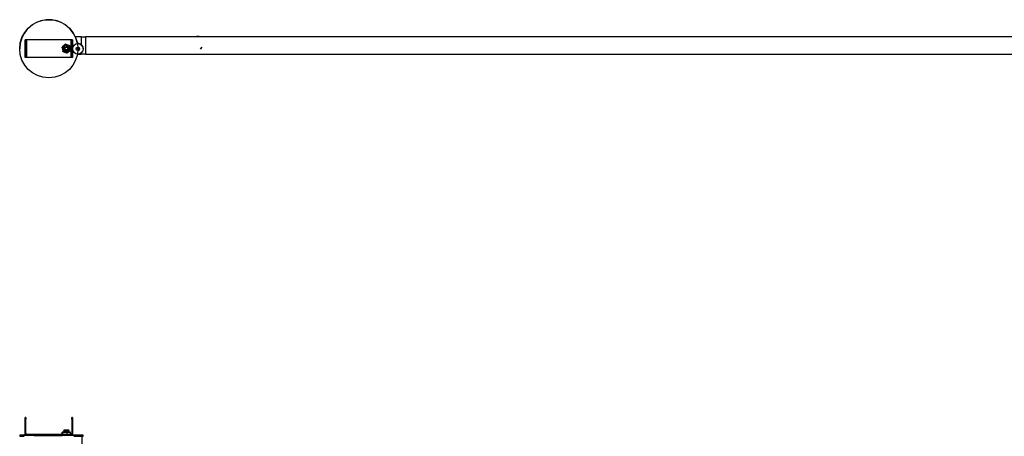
# Model space of a CAD drawing. Header units: millimetres. Extents: x 978 to 4010, y 1197 to 2919.
# Tile 2 of 3: x 978 to 2382, y 2325 to 2919. Entities that reach past the tile are written whole.
import ezdxf

# ---------------------------------------------------------------- set-up
doc = ezdxf.new("R2010")
doc.units = ezdxf.units.MM
doc.header["$PDSIZE"] = -1

msp = doc.modelspace()

# ---------------------------------------------------------------- linework, layer by layer
at = {"color": 7, "linetype": 'Continuous', "lineweight": 25}
for p, q in [((1066, 2894.7), (1057.4, 2894.7)), ((1066, 2894.7), (1066, 2883.1)), ((1066, 2894.7), (1066, 2883.1)), ((1066, 2894.7), (1071.9, 2894.7)), ((1071.9, 2894.7), (1071.9, 2869.7)), ((3571.9, 2894.5), (1071.9, 2894.5)), ((986.9, 2890.2), (985.9, 2890.2)), ((985.9, 2890), (985.9, 2890.2)), ((985.9, 2890), (986.9, 2890)), ((985.9, 2888), (985.9, 2890)), ((986.9, 2888), (985.9, 2888)), ((985.9, 2867), (985.9, 2888)), ((986.9, 2890), (986.9, 2890.2)), ((986.9, 2890), (986.9, 2888)), ((986.9, 2867), (986.9, 2888)), ((988.4, 2890.2), (988.4, 2890.2)), ((988.4, 2865.2), (988.4, 2890.2)), ((1050.9, 2890.2), (988.4, 2890.2)), ((1050.9, 2890.2), (988.4, 2890.2)), ((1039.3, 2880.3), (1038.7, 2879.8)), ((1038.7, 2879.8), (1039.3, 2880.3)), ((1038.7, 2879.8), (1038.7, 2879.8)), ((1038.8, 2879), (1038.7, 2879.8)), ((1038.8, 2879), (1039.7, 2874.3)), ((1042.9, 2883.5), (1039.3, 2880.3)), ((1042.9, 2883.4), (1039.3, 2880.3)), ((1040.7, 2877.7), (1040.7, 2877.7)), ((1040.7, 2877.7), (1040.7, 2877.7)), ((1040.7, 2877.7), (1040.7, 2877.7)), ((1040.7, 2877.7), (1040.7, 2877.7)), ((1040.7, 2877.7), (1040.7, 2877.7)), ((1040.7, 2877.7), (1040.7, 2877.7)), ((1042.7, 2878.3), (1042.7, 2877.8)), ((1043.5, 2884), (1042.9, 2883.5)), ((1042.9, 2883.4), (1043.5, 2883.9)), ((1043.5, 2884), (1043.5, 2883.9)), ((1044.2, 2883.7), (1043.5, 2884)), ((1043.5, 2883.9), (1044.2, 2883.7)), ((1048.7, 2882.1), (1044.2, 2883.7)), ((1048.7, 2882.1), (1044.2, 2883.7)), ((1046.7, 2877.8), (1046.7, 2878.3)), ((1049.5, 2881.9), (1048.7, 2882.1)), ((1048.7, 2882.1), (1049.5, 2881.9)), ((1048.7, 2877.7), (1048.7, 2877.7)), ((1048.7, 2877.7), (1048.7, 2877.7)), ((1048.7, 2877.7), (1048.7, 2877.7)), ((1048.7, 2877.7), (1048.7, 2877.7)), ((1048.7, 2877.7), (1048.7, 2877.7)), ((1048.7, 2877.7), (1048.7, 2877.7)), ((1048.7, 2877.7), (1048.7, 2877.7)), ((1049.5, 2881.9), (1049.5, 2881.9)), ((1049.5, 2881.9), (1049.6, 2881.1)), ((1049.6, 2881.1), (1049.5, 2881.9)), ((1050.5, 2876.4), (1049.6, 2881.1)), ((1050.5, 2876.4), (1049.6, 2881.1)), ((1050.9, 2890.2), (1050.9, 2890.2)), ((1050.9, 2890.2), (1050.9, 2865.2)), ((1052.4, 2890.2), (1053.4, 2890.2)), ((1052.4, 2890.2), (1052.4, 2890)), ((1052.4, 2888), (1052.4, 2890)), ((1052.4, 2890), (1053.4, 2890)), ((1053.4, 2888), (1052.4, 2888)), ((1052.4, 2888), (1052.4, 2867)), ((1053.4, 2890.2), (1053.4, 2890)), ((1053.4, 2890), (1053.4, 2888)), ((1053.4, 2888), (1053.4, 2867)), ((1061.2, 2877.9), (1061.1, 2879.9)), ((1061.6, 2877.4), (1061.6, 2878.2)), ((978.2, 2877.5), (978.2, 2877.5)), ((985.9, 2867), (986.9, 2867)), ((985.9, 2865), (985.9, 2867)), ((986.9, 2865), (985.9, 2865)), ((986.9, 2867), (986.9, 2865)), ((1050.9, 2865.2), (988.4, 2865.2)), ((1039.9, 2873.5), (1039.7, 2874.3)), ((1040.6, 2873.3), (1039.9, 2873.5)), ((1040.6, 2873.3), (1045.1, 2871.7)), ((1045.9, 2871.5), (1045.1, 2871.7)), ((1046.5, 2872), (1045.9, 2871.5)), ((1046.5, 2872), (1050.1, 2875.1)), ((1050.7, 2875.6), (1050.1, 2875.1)), ((1050.7, 2875.6), (1050.5, 2876.4)), ((1050.5, 2876.4), (1050.7, 2875.6)), ((1050.7, 2875.6), (1050.7, 2875.6)), ((1052.4, 2867), (1053.4, 2867)), ((1052.4, 2865), (1052.4, 2867)), ((1053.4, 2865), (1052.4, 2865)), ((1053.4, 2867), (1053.4, 2865)), ((1060.5, 2869.7), (1066, 2869.7)), ((1062.1, 2877.5), (1062.1, 2877.6)), ((1066, 2871.7), (1066, 2869.7)), ((1071.9, 2869.7), (1066, 2869.7)), ((1068.6, 2877.4), (1068.6, 2877.4)), ((1071.9, 2870), (3571.9, 2870)), ((986.9, 2351.5), (985.9, 2351.5)), ((985.9, 2351.3), (985.9, 2351.5)), ((985.9, 2351.3), (986.9, 2351.3)), ((985.9, 2349.3), (985.9, 2351.3)), ((986.9, 2349.3), (985.9, 2349.3)), ((985.9, 2328.8), (985.9, 2349.3)), ((986.9, 2351.3), (986.9, 2351.5)), ((986.9, 2351.3), (986.9, 2349.3)), ((986.9, 2328.8), (986.9, 2349.3)), ((1053.4, 2351.5), (1052.4, 2351.5)), ((1052.4, 2351.5), (1052.4, 2351.3)), ((1052.4, 2351.3), (1053.4, 2351.3)), ((1052.4, 2349.3), (1052.4, 2351.3)), ((1053.4, 2349.3), (1052.4, 2349.3)), ((1052.4, 2349.3), (1052.4, 2328.8)), ((1053.4, 2351.5), (1053.4, 2351.3)), ((1053.4, 2351.3), (1053.4, 2349.3)), ((1053.4, 2349.3), (1053.4, 2328.8)), ((1038.7, 2327.4), (1038.7, 2330.6)), ((1038.8, 2330.6), (1038.7, 2330.6)), ((1038.8, 2330.6), (1039.7, 2330.5)), ((1040.7, 2330.6), (1039.3, 2330.6)), ((1039.9, 2330.5), (1039.7, 2330.5)), ((1039.9, 2327.4), (1039.9, 2330.5)), ((1040.6, 2330.5), (1039.9, 2330.5)), ((1040.6, 2330.5), (1045.1, 2330.5)), ((1040.7, 2332.6), (1040.7, 2332.5)), ((1040.7, 2331.6), (1040.7, 2331.5)), ((1040.7, 2330.6), (1040.7, 2330.5)), ((1041.2, 2333.2), (1041.2, 2332.9)), ((1041.2, 2332.2), (1041.2, 2331.9)), ((1041.2, 2331.2), (1041.2, 2330.9)), ((1045.9, 2330.5), (1045.1, 2330.5)), ((1045.9, 2327.3), (1045.9, 2330.5)), ((1046.5, 2330.5), (1045.9, 2330.5)), ((1046.5, 2330.5), (1050.1, 2330.5)), ((1048.1, 2332.4), (1048.1, 2332.7)), ((1048.1, 2331.4), (1048.1, 2331.7)), ((1048.1, 2330.5), (1048.1, 2330.7)), ((1048.7, 2330.6), (1048.1, 2330.6)), ((1048.7, 2333), (1048.7, 2333.1)), ((1048.7, 2332), (1048.7, 2332.1)), ((1048.7, 2331), (1048.7, 2331.1)), ((1050.5, 2330.6), (1049.6, 2330.6)), ((1050.7, 2330.5), (1050.1, 2330.5)), ((1050.5, 2330.6), (1050.7, 2330.5)), ((1050.7, 2327.4), (1050.7, 2330.5)), ((978.2, 2326.4), (978.2, 2324.9)), ((986.9, 2328.8), (985.9, 2328.8)), ((988.4, 2327.3), (988.4, 2327.5)), ((1038.7, 2327.5), (988.4, 2327.5)), ((988.4, 2327.3), (988.4, 2326.3)), ((1050.9, 2327.3), (988.4, 2327.3)), ((1050.9, 2326.3), (988.4, 2326.3)), ((1038.7, 2327.4), (1038.8, 2327.4)), ((1038.8, 2327.4), (1039.7, 2327.3)), ((1039.7, 2327.3), (1039.9, 2327.4)), ((1039.9, 2327.4), (1040.6, 2327.3)), ((1040.6, 2327.3), (1045.1, 2327.3)), ((1045.1, 2327.3), (1045.9, 2327.3)), ((1045.9, 2327.3), (1046.5, 2327.3)), ((1046.5, 2327.3), (1050.1, 2327.3)), ((1050.1, 2327.3), (1050.7, 2327.4)), ((1050.7, 2327.4), (1050.5, 2327.4)), ((1050.9, 2327.5), (1050.7, 2327.5)), ((1050.9, 2327.5), (1050.9, 2327.3)), ((1050.9, 2327.3), (1050.9, 2326.3)), ((1052.4, 2328.8), (1053.4, 2328.8)), ((1061.2, 2324.8), (1060.5, 2324.8)), ((1061.6, 2326.3), (1061.6, 2326.4)), ((1065.4, 2324.7), (1065.4, 2324.8)), ((1067.1, 2304.8), (1067.1, 2324.8)), ((1068.6, 2324.9), (1068.6, 2326.4))]:
    msp.add_line(p, q, dxfattribs=at)
at = {"color": 7, "linetype": 'Continuous'}
msp.add_line((1235.9, 2876.8), (1238.4, 2879.9), dxfattribs=at)
at = {"color": 7, "linetype": 'Continuous', "lineweight": 25, "flags": 128}
for points in [[(1778, 2894.5), (1777, 2894.5), (1775.8, 2894.5)], [(2323, 2894.5), (2322, 2894.5), (2320.8, 2894.5)], [(1040.6, 2877.7), (1040.7, 2877.1), (1040.9, 2876.2)], [(1040.6, 2877.7), (1040.7, 2877.1), (1040.9, 2876.3)], [(1048.5, 2876.3), (1048.6, 2876.6), (1048.7, 2877.8)], [(1048.5, 2876.3), (1048.6, 2876.6), (1048.7, 2877.8)], [(1049.2, 2877.7), (1049.2, 2877.5), (1048.9, 2876.3)], [(1775.8, 2870), (1777.8, 2870), (1778, 2870)], [(2320.8, 2870), (2322.8, 2870), (2323, 2870)], [(1040.7, 2330.6), (1040.4, 2330.6), (1040.2, 2330.6), (1040.3, 2330.6), (1040.8, 2330.5), (1041.6, 2330.5), (1042.6, 2330.5), (1043.8, 2330.5), (1045.1, 2330.5), (1046.4, 2330.5), (1047.5, 2330.5), (1048.3, 2330.5), (1048.9, 2330.6), (1049.2, 2330.6), (1049.1, 2330.6), (1048.6, 2330.6), (1048.2, 2330.6)], [(1040.7, 2332.5), (1040.7, 2332.5), (1041, 2332.5), (1041.9, 2332.6), (1043.2, 2332.6), (1044.7, 2332.7), (1046.3, 2332.8), (1047.6, 2332.8), (1047.6, 2332.8), (1048.4, 2332.9), (1048.7, 2333)], [(1040.7, 2331.5), (1040.7, 2331.5), (1041, 2331.5), (1041.9, 2331.6), (1043.2, 2331.6), (1044.7, 2331.7), (1046.3, 2331.8), (1047.6, 2331.8), (1047.6, 2331.8), (1048.4, 2331.9), (1048.7, 2332)], [(1046.8, 2333.4), (1046.6, 2333.4), (1046.1, 2333.4), (1045.5, 2333.4), (1044.6, 2333.4), (1043.8, 2333.4), (1043.2, 2333.4), (1042.7, 2333.4), (1042.6, 2333.4), (1042.8, 2333.4), (1043.2, 2333.4), (1043.9, 2333.3), (1044.7, 2333.3), (1045.5, 2333.3), (1046.2, 2333.4), (1046.6, 2333.4), (1046.8, 2333.4)], [(1046.5, 2330.5), (1046.3, 2330.5), (1046.1, 2330.5), (1046, 2330.5), (1045.8, 2330.5), (1045.6, 2330.5), (1045.5, 2330.5), (1045.3, 2330.5), (1045.1, 2330.5)], [(987.2, 2326.6), (986.3, 2326.6), (984.2, 2326.6), (982.3, 2326.5), (980.8, 2326.5), (979.6, 2326.5), (978.8, 2326.4), (978.3, 2326.4), (978.2, 2326.4), (978.4, 2326.3), (979, 2326.3), (979.9, 2326.3), (981.1, 2326.2), (982.7, 2326.2), (984.6, 2326.2), (986.8, 2326.1), (989.3, 2326.1), (992, 2326.1), (995, 2326.1), (998.2, 2326), (1001.6, 2326), (1005.1, 2326), (1008.7, 2326), (1012.5, 2326), (1016.3, 2326), (1020.1, 2326), (1023.9, 2326), (1027.7, 2326), (1031.5, 2326), (1035.1, 2326), (1038.6, 2326), (1041.9, 2326.1), (1045, 2326.1), (1048, 2326.1), (1050.6, 2326.1), (1053.1, 2326.1), (1055.2, 2326.2), (1057, 2326.2), (1058.5, 2326.2), (1059.7, 2326.3), (1060.6, 2326.3), (1061, 2326.3), (1061.2, 2326.4), (1061.2, 2326.4)], [(978.2, 2324.9), (978.2, 2324.9), (978.4, 2324.8), (979, 2324.8), (979.9, 2324.8), (981.1, 2324.7), (982.7, 2324.7), (984.6, 2324.7)], [(1046.5, 2327.3), (1046.3, 2327.3), (1046.1, 2327.3), (1046, 2327.3), (1045.8, 2327.3), (1045.6, 2327.3), (1045.5, 2327.3), (1045.3, 2327.3), (1045.1, 2327.3)], [(1061.2, 2326.3), (1059.5, 2326.3), (1058, 2326.3), (1056.6, 2326.3), (1055.4, 2326.3), (1054.5, 2326.3), (1053.9, 2326.3), (1053.7, 2326.4), (1053.7, 2326.4), (1054.2, 2326.4), (1054.9, 2326.4), (1056, 2326.4), (1057.3, 2326.4), (1058.7, 2326.4), (1060.3, 2326.4), (1061.9, 2326.4), (1063.5, 2326.4), (1065, 2326.4), (1066.3, 2326.4), (1067.3, 2326.4), (1068.1, 2326.4), (1068.5, 2326.4), (1068.6, 2326.4), (1068.4, 2326.3), (1067.8, 2326.3), (1066.9, 2326.3), (1065.7, 2326.3), (1064.3, 2326.3), (1062.8, 2326.3), (1061.2, 2326.3)], [(1055.2, 2324.7), (1057, 2324.7), (1058.5, 2324.7), (1059.7, 2324.8), (1060.5, 2324.8)], [(1057.8, 2324.7), (1057.8, 2324.7), (1059.2, 2324.7), (1060.6, 2324.7), (1062.2, 2324.7)], [(1061.1, 2326.3), (1060.2, 2326.3), (1059.4, 2326.3), (1058.8, 2326.4), (1058.6, 2326.4), (1058.8, 2326.4), (1059.4, 2326.4), (1060.2, 2326.4), (1061.1, 2326.4), (1062.1, 2326.4), (1062.9, 2326.4), (1063.4, 2326.4), (1063.6, 2326.4), (1063.5, 2326.4), (1062.9, 2326.3), (1062.1, 2326.3), (1061.1, 2326.3)], [(1061.5, 2326.4), (1061.6, 2326.4), (1061.6, 2326.4), (1061.6, 2326.4), (1061.4, 2326.4), (1061.3, 2326.4), (1061.1, 2326.4), (1060.9, 2326.4), (1060.7, 2326.4), (1060.7, 2326.4), (1060.6, 2326.4), (1060.7, 2326.4), (1060.8, 2326.4), (1061, 2326.4), (1061.2, 2326.4), (1061.4, 2326.4), (1061.5, 2326.4)], [(1062.2, 2324.7), (1063.6, 2324.7), (1064.9, 2324.7), (1065.9, 2324.7), (1066.7, 2324.7), (1067.1, 2324.8), (1067.1, 2324.8), (1066.8, 2324.8), (1066.1, 2324.8), (1065.4, 2324.8)]]:
    msp.add_lwpolyline(points, dxfattribs=at)
at = {"color": 7, "linetype": 'Continuous', "lineweight": 25}
for centre, radius in [((1019.7, 2877.5), 41.5), ((1044.7, 2877.7), 4.5), ((1044.7, 2877.7), 4.25), ((1044.7, 2877.7), 2.1), ((1044.7, 2877.8), 2), ((1061.1, 2877.4), 7.5), ((1061.1, 2877.4), 2.5), ((1061.1, 2877.4), 0.5)]:
    msp.add_circle(centre, radius, dxfattribs=at)
for centre, radius, start, end in [((1019.7, 2877.5), 41.5, 10.3259, 179.998), ((1232.1, 2882.5), 12.5, 73.3011, 106.6989), ((1232.1, 2882.5), 12.3, 76.7558, 103.2442), ((1776.9, 2882.2), 12.5, 78.5217, 101.4783), ((2321.9, 2882.2), 12.5, 78.5217, 101.4783), ((987.8, 2819.7), 70.6, 89.4926, 91.5225), ((988, 2847.9), 42.3, 89.4926, 91.5225), ((1044.7, 2877.7), 6, 154.4533, 167.3407), ((1044.7, 2877.7), 4.5, 180.002, 340.8965), ((1044.7, 2877.7), 4.25, 180.0016, 359.9984), ((1044.7, 2877.7), 4, 90.9493, 135.9482), ((1044.7, 2877.8), 2.1, 181.8512, 358.1488), ((1044.7, 2877.7), 6, 94.454, 107.3406), ((1044.7, 2877.7), 6, 34.4552, 47.3424), ((1051.6, 2819.7), 70.6, 88.4775, 90.5074), ((1051.3, 2847.9), 42.3, 88.4775, 90.5074), ((1061.1, 2877.4), 7.5, 0.0012, 94.7751), ((1061.1, 2877.5), 1, 354.4993, 88.4593), ((1061.1, 2877.6), 0.75, 272.7242, 87.6358), ((1061.1, 2877.7), 0.75, 272.7727, 358.3067), ((988, 2822.9), 42.3, 89.4926, 91.5225), ((1044.7, 2877.7), 6, 214.4552, 227.3424), ((1044.7, 2877.7), 6, 274.454, 287.3406), ((1044.7, 2877.7), 6, 334.4533, 347.3407), ((1051.3, 2822.9), 42.3, 88.4775, 90.5074), ((1061.1, 2877.5), 2.5, 270.0942, 359.9989), ((1061.1, 2877.6), 1, 271.7883, 354.4967), ((1061.1, 2877.5), 1, 271.6947, 354.4967), ((1776.9, 2882.2), 12.5, 258.5217, 281.4783), ((2321.9, 2882.2), 12.5, 258.5217, 281.4783), ((1039.6, 2307.4), 23.2, 90.9198, 92.0107), ((1042.1, 2519.3), 188.7, 269.2802, 269.5479), ((1037.4, 2457.8), 127.3, 271.6455, 275.0671), ((1044.5, 2002.3), 331.1, 89.9771, 90.4632), ((1047.3, 2141.9), 188.7, 89.2802, 89.5479), ((1049.7, 2353.7), 23.2, 270.9198, 272.0107), ((988.4, 2328.8), 2.5, 180.0011, 270.0011), ((988.4, 2329), 1.5, 180.0011, 270.0011), ((988.4, 2328.8), 1.5, 180.0011, 270.0011), ((1042.1, 2516.1), 188.7, 269.2802, 269.5479), ((1049.7, 2350.5), 23.2, 270.9198, 272.0107), ((1050.9, 2329), 1.5, 269.9989, 359.9989), ((1050.9, 2328.8), 1.5, 269.9989, 359.9989), ((1050.9, 2328.8), 2.5, 269.9989, 359.9989), ((1052.7, 2167.4), 159.2, 86.9498, 90.1861), ((1063.2, 2513), 188.2, 269.3688, 271.648)]:
    msp.add_arc(centre, radius, start, end, dxfattribs=at)
for points, knots in [([(1048.7, 2877.7), (1048.7, 2877.7), (1048.8, 2878.3), (1048.4, 2879.4), (1047.5, 2880.7), (1046.2, 2881.5), (1044.6, 2881.8), (1043, 2881.5), (1041.7, 2880.6), (1040.8, 2879.2), (1040.7, 2878.2), (1040.7, 2877.7)], [0, 0, 0, 0, 0.005216, 0.130216, 0.255216, 0.380216, 0.505216, 0.630216, 0.755216, 0.880216, 1, 1, 1, 1]), ([(1048.7, 2877.7), (1048.7, 2877.7), (1048.8, 2878.3), (1048.4, 2879.4), (1047.5, 2880.7), (1046.2, 2881.5), (1044.6, 2881.8), (1043, 2881.5), (1041.7, 2880.6), (1040.8, 2879.2), (1040.7, 2878.2), (1040.7, 2877.7)], [0, 0, 0, 0, 0.005216, 0.130216, 0.255216, 0.380216, 0.505216, 0.630216, 0.755216, 0.880216, 1, 1, 1, 1]), ([(1048.7, 2877.7), (1048.7, 2877.7), (1048.8, 2878.3), (1048.4, 2879.3), (1047.5, 2880.7), (1046.2, 2881.5), (1044.6, 2881.8), (1043, 2881.5), (1041.7, 2880.6), (1040.8, 2879.2), (1040.7, 2878.2), (1040.7, 2877.7)], [0, 0, 0, 0, 0.005216, 0.130216, 0.255216, 0.380216, 0.505216, 0.630216, 0.755216, 0.880216, 1, 1, 1, 1]), ([(1048.7, 2877.7), (1048.7, 2877.7), (1048.8, 2878.3), (1048.4, 2879.3), (1047.5, 2880.6), (1046.2, 2881.5), (1044.6, 2881.8), (1043, 2881.5), (1041.7, 2880.5), (1040.8, 2879.2), (1040.7, 2878.2), (1040.7, 2877.7)], [0, 0, 0, 0, 0.005216, 0.130216, 0.255216, 0.380216, 0.505216, 0.630216, 0.755216, 0.880216, 1, 1, 1, 1]), ([(1048.7, 2877.7), (1048.7, 2877.7), (1048.8, 2878.2), (1048.4, 2879.3), (1047.5, 2880.6), (1046.2, 2881.5), (1044.6, 2881.8), (1043, 2881.5), (1041.7, 2880.5), (1040.8, 2879.2), (1040.7, 2878.2), (1040.7, 2877.7)], [0, 0, 0, 0, 0.005216, 0.130216, 0.255216, 0.380216, 0.505216, 0.630216, 0.755216, 0.880216, 1, 1, 1, 1]), ([(1048.7, 2877.7), (1048.7, 2877.7), (1048.8, 2878.2), (1048.4, 2879.3), (1047.5, 2880.6), (1046.4, 2881.5), (1044.3, 2881.7), (1045, 2881.7), (1043, 2881.5), (1041.8, 2880.5), (1040.9, 2879.2), (1040.6, 2877.6), (1040.9, 2876), (1041.8, 2874.7), (1043.2, 2873.9), (1044.7, 2873.6), (1046.3, 2873.9), (1047.6, 2874.8), (1048.5, 2876.2), (1048.8, 2877.7), (1048.4, 2879.3), (1047.5, 2880.6), (1046.2, 2881.5), (1045.1, 2881.6), (1044.6, 2881.7)], [0, 0, 0, 0, 0.0020015, 0.0499687, 0.097936, 0.1459033, 0.1938705, 0.2245799, 0.280491, 0.3284582, 0.3764255, 0.4243928, 0.47236, 0.5203273, 0.5682946, 0.6162618, 0.6642291, 0.7121964, 0.7601637, 0.8081309, 0.8560982, 0.9040655, 0.9520327, 1, 1, 1, 1]), ([(1048.7, 2877.7), (1048.7, 2877.7), (1048.8, 2878.2), (1048.4, 2879.3), (1047.5, 2880.6), (1046.2, 2881.5), (1044.6, 2881.8), (1043, 2881.4), (1041.7, 2880.5), (1040.8, 2879.2), (1040.7, 2878.2), (1040.7, 2877.7)], [0, 0, 0, 0, 0.005216, 0.130216, 0.255216, 0.380216, 0.505216, 0.630216, 0.755216, 0.880216, 1, 1, 1, 1]), ([(1043.4, 2874.5), (1043, 2874.6), (1042.3, 2874.9), (1041.5, 2875.8), (1041, 2876.9), (1040.8, 2878.1), (1041.1, 2879.4), (1041.6, 2880.1), (1041.8, 2880.5)], [0, 0, 0, 0, 0.158398, 0.316614, 0.482962, 0.651265, 0.823429, 1, 1, 1, 1]), ([(1048.7, 2877.7), (1048.7, 2877.7), (1048.8, 2878.2), (1048.4, 2879.3), (1047.5, 2880.6), (1046.2, 2881.5), (1044.6, 2881.8), (1043, 2881.5), (1042.2, 2880.8), (1041.8, 2880.5)], [0, 0, 0, 0, 0.006906, 0.172422, 0.337937, 0.503453, 0.668969, 0.834484, 1, 1, 1, 1]), ([(1044.6, 2881.7), (1045, 2881.6), (1045.9, 2881.5), (1047, 2880.8), (1047.9, 2879.7), (1048.3, 2878.5), (1048.3, 2877.3), (1048, 2876.7), (1047.9, 2876.4)], [0, 0, 0, 0, 0.178507, 0.357019, 0.53549, 0.70739, 0.875801, 1, 1, 1, 1]), ([(1046.8, 2877.8), (1046.8, 2877.7), (1046.8, 2877.6), (1046.7, 2877.2), (1046.5, 2876.7), (1046.2, 2876.3), (1045.9, 2876), (1045.7, 2875.9), (1045.6, 2875.9), (1045.6, 2875.9), (1045.9, 2876), (1046.2, 2876.3), (1046.6, 2876.8), (1046.8, 2877.3), (1046.8, 2877.7), (1046.8, 2877.8)], [0, 0, 0, 0, 0.00728, 0.082112, 0.15822, 0.271852, 0.388218, 0.44486, 0.491835, 0.539043, 0.606387, 0.73381, 0.844319, 0.928794, 1, 1, 1, 1]), ([(1047.9, 2876.4), (1047.8, 2876.2), (1047.6, 2875.8), (1047.1, 2875.1), (1046.1, 2874.4), (1045, 2874.2), (1044, 2874.2), (1043.5, 2874.4), (1043.4, 2874.5)], [0, 0, 0, 0, 0.09263, 0.279407, 0.493991, 0.708575, 0.92316, 1, 1, 1, 1]), ([(1061.8, 2875.2), (1061.7, 2875.2), (1061.5, 2875.1), (1061.2, 2875.1), (1061.2, 2875.2)], [0, 0, 0, 0, 0.718462, 1, 1, 1, 1]), ([(1062.9, 2875.8), (1062.8, 2875.6), (1062.5, 2875.4), (1062.1, 2875.3), (1061.8, 2875.2)], [0, 0, 0, 0, 0.484589, 1, 1, 1, 1]), ([(1040.7, 2332.6), (1040.8, 2332.6), (1040.9, 2332.7), (1041.8, 2332.7), (1043.2, 2332.8), (1044.7, 2332.8), (1046.3, 2332.9), (1047.6, 2333), (1048.5, 2333), (1048.8, 2333.1), (1048.6, 2333.1), (1048.6, 2333.1)], [0, 0, 0, 0, 0.112259, 0.236033, 0.359806, 0.48358, 0.607354, 0.731128, 0.854902, 0.978676, 1, 1, 1, 1]), ([(1041.2, 2332.9), (1041.1, 2332.9), (1041, 2332.8), (1040.8, 2332.7), (1040.7, 2332.6)], [0, 0, 0, 0, 0.49993, 1, 1, 1, 1]), ([(1040.7, 2332.5), (1040.8, 2332.4), (1041, 2332.3), (1041.1, 2332.2), (1041.2, 2332.2)], [0, 0, 0, 0, 0.506369, 1, 1, 1, 1]), ([(1040.7, 2331.6), (1040.8, 2331.6), (1040.9, 2331.7), (1041.8, 2331.7), (1043.2, 2331.8), (1044.7, 2331.8), (1046.3, 2331.9), (1047.6, 2332), (1048.5, 2332), (1048.8, 2332.1), (1048.6, 2332.1), (1048.6, 2332.1)], [0, 0, 0, 0, 0.112259, 0.236033, 0.359806, 0.48358, 0.607354, 0.731128, 0.854902, 0.978676, 1, 1, 1, 1]), ([(1041.2, 2331.9), (1041.1, 2331.9), (1041, 2331.8), (1040.8, 2331.7), (1040.7, 2331.6)], [0, 0, 0, 0, 0.49993, 1, 1, 1, 1]), ([(1040.7, 2331.5), (1040.8, 2331.4), (1041, 2331.3), (1041.1, 2331.2), (1041.2, 2331.2)], [0, 0, 0, 0, 0.506369, 1, 1, 1, 1]), ([(1040.7, 2330.6), (1040.8, 2330.6), (1040.9, 2330.7), (1041.8, 2330.7), (1043.2, 2330.8), (1044.7, 2330.8), (1046.3, 2330.9), (1047.6, 2331), (1048.5, 2331), (1048.8, 2331.1), (1048.6, 2331.1), (1048.6, 2331.1)], [0, 0, 0, 0, 0.112259, 0.236033, 0.359806, 0.48358, 0.607354, 0.731128, 0.854902, 0.978676, 1, 1, 1, 1]), ([(1041.2, 2330.9), (1041.1, 2330.9), (1041, 2330.8), (1040.8, 2330.7), (1040.7, 2330.6)], [0, 0, 0, 0, 0.49993, 1, 1, 1, 1]), ([(1040.9, 2333.4), (1040.9, 2333.3), (1041, 2333.3), (1041.1, 2333.2), (1041.2, 2333.2)], [0, 0, 0, 0, 0.1608891, 1, 1, 1, 1]), ([(1043.4, 2333.3), (1043, 2333.3), (1042.3, 2333.3), (1041.5, 2333.3), (1041, 2333.4), (1040.9, 2333.4), (1040.9, 2333.4)], [0, 0, 0, 0, 0.255506, 0.510718, 0.77905, 1, 1, 1, 1]), ([(1040.9, 2333.4), (1040.9, 2333.4), (1041.1, 2333.4), (1041.6, 2333.4), (1041.8, 2333.4)], [0, 0, 0, 0, 0.493682, 1, 1, 1, 1]), ([(1041.2, 2333.2), (1041.2, 2333.2), (1041.1, 2333.2), (1041.5, 2333.2), (1042.2, 2333.3), (1043, 2333.3), (1043.4, 2333.3)], [0, 0, 0, 0, 0.013908, 0.342605, 0.671303, 1, 1, 1, 1]), ([(1041.2, 2332.2), (1041.2, 2332.2), (1041.1, 2332.2), (1041.5, 2332.2), (1042.2, 2332.3), (1043.4, 2332.3), (1044.7, 2332.4), (1046.1, 2332.5), (1047.2, 2332.5), (1048, 2332.6), (1048, 2332.6), (1048.1, 2332.7)], [0, 0, 0, 0, 0.005445, 0.134118, 0.262792, 0.391466, 0.520139, 0.648813, 0.777487, 0.90616, 1, 1, 1, 1]), ([(1041.2, 2331.2), (1041.2, 2331.2), (1041.1, 2331.2), (1041.5, 2331.2), (1042.2, 2331.3), (1043.4, 2331.3), (1044.7, 2331.4), (1046.1, 2331.5), (1047.2, 2331.5), (1048, 2331.6), (1048, 2331.6), (1048.1, 2331.7)], [0, 0, 0, 0, 0.0054445, 0.1341182, 0.2627919, 0.3914656, 0.5201393, 0.648813, 0.7774866, 0.9061603, 1, 1, 1, 1]), ([(1041.3, 2332.9), (1041.3, 2332.9), (1041.4, 2333), (1042.2, 2333), (1043.4, 2333.1), (1044.7, 2333.1), (1046.1, 2333.2), (1047.3, 2333.3), (1047.7, 2333.3), (1047.9, 2333.4)], [0, 0, 0, 0, 0.129873, 0.274894, 0.419915, 0.564937, 0.709958, 0.854979, 1, 1, 1, 1]), ([(1041.3, 2331.9), (1041.3, 2331.9), (1041.4, 2332), (1042.2, 2332), (1043.4, 2332.1), (1044.7, 2332.1), (1046.1, 2332.2), (1047.2, 2332.3), (1048, 2332.4), (1048.1, 2332.4), (1048.1, 2332.4)], [0, 0, 0, 0, 0.114004, 0.241306, 0.368607, 0.495908, 0.62321, 0.750511, 0.877812, 1, 1, 1, 1]), ([(1041.3, 2330.9), (1041.3, 2330.9), (1041.4, 2331), (1042.2, 2331), (1043.4, 2331.1), (1044.7, 2331.1), (1046.1, 2331.2), (1047.2, 2331.3), (1048, 2331.4), (1048.1, 2331.4), (1048.1, 2331.4)], [0, 0, 0, 0, 0.114004, 0.241306, 0.368607, 0.495908, 0.62321, 0.750511, 0.877812, 1, 1, 1, 1]), ([(1047.9, 2333.4), (1047.8, 2333.4), (1047.6, 2333.3), (1047.1, 2333.3), (1046.1, 2333.3), (1045, 2333.3), (1044, 2333.3), (1043.5, 2333.3), (1043.4, 2333.3)], [0, 0, 0, 0, 0.09263, 0.279407, 0.493991, 0.708575, 0.92316, 1, 1, 1, 1]), ([(1044.6, 2333.4), (1045, 2333.4), (1045.9, 2333.4), (1047, 2333.4), (1047.9, 2333.4), (1048.1, 2333.4), (1048.2, 2333.4)], [0, 0, 0, 0, 0.252346, 0.504698, 0.756993, 1, 1, 1, 1]), ([(1047.2, 2330.5), (1047.5, 2330.6), (1048, 2330.6), (1048, 2330.6), (1048.1, 2330.7)], [0, 0, 0, 0, 0.573597, 1, 1, 1, 1]), ([(1048.2, 2333.4), (1048.2, 2333.4), (1048.2, 2333.4), (1048, 2333.4), (1047.9, 2333.4)], [0, 0, 0, 0, 0.447625, 1, 1, 1, 1]), ([(1048.7, 2333.1), (1048.6, 2333.2), (1048.4, 2333.3), (1048.2, 2333.4), (1048.1, 2333.4)], [0, 0, 0, 0, 0.500071, 1, 1, 1, 1]), ([(1048.1, 2332.7), (1048.2, 2332.7), (1048.4, 2332.8), (1048.6, 2332.9), (1048.7, 2333)], [0, 0, 0, 0, 0.499927, 1, 1, 1, 1]), ([(1048.7, 2332.1), (1048.6, 2332.2), (1048.4, 2332.3), (1048.2, 2332.4), (1048.1, 2332.4)], [0, 0, 0, 0, 0.514399, 1, 1, 1, 1]), ([(1048.1, 2331.7), (1048.2, 2331.7), (1048.4, 2331.8), (1048.6, 2331.9), (1048.7, 2332)], [0, 0, 0, 0, 0.4999275, 1, 1, 1, 1]), ([(1048.7, 2331.1), (1048.6, 2331.2), (1048.4, 2331.3), (1048.2, 2331.4), (1048.1, 2331.4)], [0, 0, 0, 0, 0.514399, 1, 1, 1, 1]), ([(1048.1, 2330.7), (1048.2, 2330.7), (1048.4, 2330.8), (1048.6, 2330.9), (1048.7, 2331)], [0, 0, 0, 0, 0.499927, 1, 1, 1, 1]), ([(1063.8, 2324.7), (1063.4, 2324.7), (1062.5, 2324.7), (1060.9, 2324.7), (1059.4, 2324.7), (1058.6, 2324.7), (1058.3, 2324.7)], [0, 0, 0, 0, 0.225829, 0.504052, 0.781418, 1, 1, 1, 1]), ([(1066.1, 2324.8), (1066, 2324.8), (1066, 2324.7), (1065.8, 2324.7), (1065.5, 2324.7), (1065, 2324.7), (1064.5, 2324.7), (1064.2, 2324.7), (1063.9, 2324.7), (1063.8, 2324.7)], [0, 0, 0, 0, 0.063209, 0.189745, 0.401364, 0.612982, 0.804177, 0.901799, 1, 1, 1, 1]), ([(1065.4, 2324.8), (1065.7, 2324.8), (1066.1, 2324.8), (1066.2, 2324.8), (1066.1, 2324.8), (1066.1, 2324.8)], [0, 0, 0, 0, 0.440134, 0.910229, 1, 1, 1, 1])]:
    msp.add_open_spline(points, degree=3, knots=knots, dxfattribs=at)
at = {"color": 7, "linetype": 'Continuous'}
msp.add_point((1237.1, 2878.4), dxfattribs=at)

doc.saveas('drawing.dxf')
